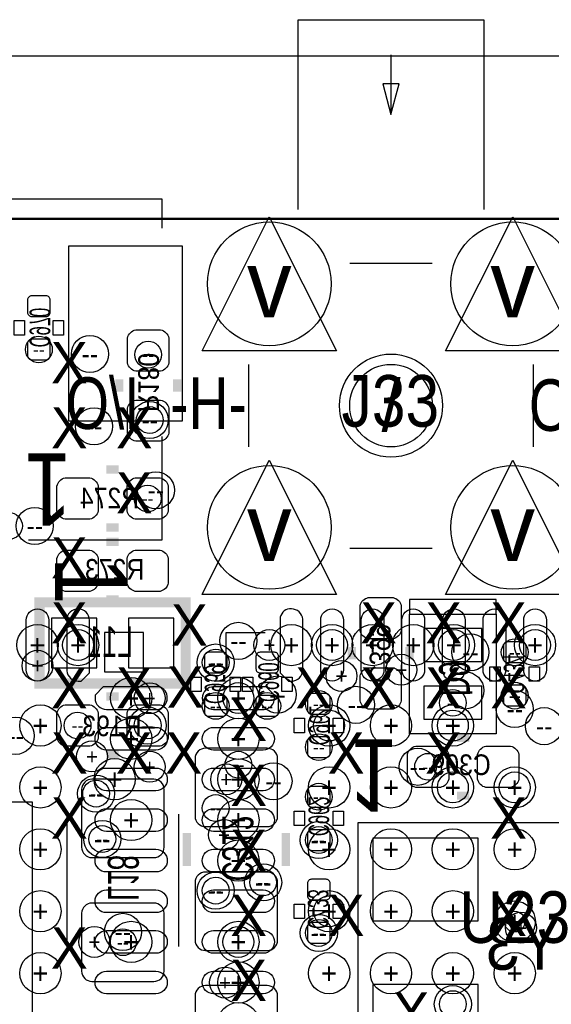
# Model space of a CAD drawing. Extents: x -22 to 398, y -34 to 263.
# Tile 37 of 48: x 32.96 to 39.51, y 47.33 to 59.44. Entities that reach past the tile are written whole.
import ezdxf
from ezdxf.enums import TextEntityAlignment as Align

# ---------------------------------------------------------------- set-up
doc = ezdxf.new("R2010")
doc.units = 0
for name, color, linetype in [('ASSY_BOT', 211, 'CONTINUOUS'), ('ASSY_TOP', 80, 'CONTINUOUS'), ('BOT', 153, 'CONTINUOUS'), ('DRILL', 254, 'CONTINUOUS'), ('OUTLINE', 5, 'CONTINUOUS'), ('SILK_BOT', 120, 'CONTINUOUS'), ('SILK_TOP', 211, 'CONTINUOUS'), ('TOP', 5, 'CONTINUOUS')]:
    doc.layers.add(name, color=color, linetype=linetype)

# ---------------------------------------------------------------- blocks, each defined once
blk = doc.blocks.new('FIGURE_CIRCLE')
blk.add_circle((0, 0), 0.5)
blk = doc.blocks.new('FIGURE_TRI')
blk.add_lwpolyline([(-0.5, -0.5), (0, 0.5), (0.5, -0.5)], close=True)

msp = doc.modelspace()

# ---------------------------------------------------------------- linework, layer by layer
at = {"layer": 'BOT'}
for points in [[(33.286954, 55.7911, 0.414214), (33.337754, 55.8419), (33.337754, 55.9943, 0.414214), (33.286954, 56.0451), (33.109154, 56.0451, 0.414214), (33.058354, 55.9943), (33.058354, 55.8419, 0.414214), (33.109154, 55.7911)], [(34.290254, 55.2196), (34.290254, 55.5244, -0.294587), (34.391854, 55.626), (34.696654, 55.626, -0.294587), (34.798254, 55.5244), (34.798254, 55.2196, -0.294587), (34.696654, 55.118), (34.391854, 55.118, -0.294587)], [(33.109154, 55.5117, 0.414214), (33.058354, 55.4609), (33.058354, 55.3085, 0.414214), (33.109154, 55.2577), (33.286954, 55.2577, 0.414214), (33.337754, 55.3085), (33.337754, 55.4609, 0.414214), (33.286954, 55.5117)], [(34.290254, 54.356), (34.290254, 54.6608, -0.294587), (34.391854, 54.7624), (34.696654, 54.7624, -0.294587), (34.798254, 54.6608), (34.798254, 54.356, -0.294587), (34.696654, 54.2544), (34.391854, 54.2544, -0.294587)], [(33.826704, 53.29682), (33.521904, 53.29682, -0.294587), (33.420304, 53.39842), (33.420304, 53.70322, -0.294587), (33.521904, 53.80482), (33.826704, 53.80482, -0.294587), (33.928304, 53.70322), (33.928304, 53.39842, -0.294587)], [(34.690304, 53.29682), (34.385504, 53.29682, -0.294587), (34.283904, 53.39842), (34.283904, 53.70322, -0.294587), (34.385504, 53.80482), (34.690304, 53.80482, -0.294587), (34.791904, 53.70322), (34.791904, 53.39842, -0.294587)], [(33.826704, 52.40782), (33.521904, 52.40782, -0.294587), (33.420304, 52.50942), (33.420304, 52.81422, -0.294587), (33.521904, 52.91582), (33.826704, 52.91582, -0.294587), (33.928304, 52.81422), (33.928304, 52.50942, -0.294587)], [(34.690304, 52.40782), (34.385504, 52.40782, -0.294587), (34.283904, 52.50942), (34.283904, 52.81422, -0.294587), (34.385504, 52.91582), (34.690304, 52.91582, -0.294587), (34.791904, 52.81422), (34.791904, 52.50942, -0.294587)], [(37.662104, 52.23002), (37.662104, 51.92522, -0.294587), (37.560504, 51.82362), (37.255704, 51.82362, -0.294587), (37.154104, 51.92522), (37.154104, 52.23002, -0.294587), (37.255704, 52.33162), (37.560504, 52.33162, -0.294587)], [(39.148004, 51.53152, 0.414214), (39.198804, 51.58232), (39.198804, 51.73472, 0.414214), (39.148004, 51.78552), (38.970204, 51.78552, 0.414214), (38.919404, 51.73472), (38.919404, 51.58232, 0.414214), (38.970204, 51.53152)], [(35.465004, 51.40452, 0.414214), (35.515804, 51.45532), (35.515804, 51.60772, 0.414214), (35.465004, 51.65852), (35.287204, 51.65852, 0.414214), (35.236404, 51.60772), (35.236404, 51.45532, 0.414214), (35.287204, 51.40452)], [(36.100004, 51.40452, 0.414214), (36.150804, 51.45532), (36.150804, 51.60772, 0.414214), (36.100004, 51.65852), (35.922204, 51.65852, 0.414214), (35.871404, 51.60772), (35.871404, 51.45532, 0.414214), (35.922204, 51.40452)], [(37.662104, 51.36642), (37.662104, 51.06162, -0.294587), (37.560504, 50.96002), (37.255704, 50.96002, -0.294587), (37.154104, 51.06162), (37.154104, 51.36642, -0.294587), (37.255704, 51.46802), (37.560504, 51.46802, -0.294587)], [(36.735004, 50.89652, 0.414214), (36.785804, 50.94732), (36.785804, 51.09972, 0.414214), (36.735004, 51.15052), (36.557204, 51.15052, 0.414214), (36.506404, 51.09972), (36.506404, 50.94732, 0.414214), (36.557204, 50.89652)], [(38.970204, 51.25212, 0.414214), (38.919404, 51.20132), (38.919404, 51.04892, 0.414214), (38.970204, 50.99812), (39.148004, 50.99812, 0.414214), (39.198804, 51.04892), (39.198804, 51.20132, 0.414214), (39.148004, 51.25212)], [(35.287204, 51.12512, 0.414214), (35.236404, 51.07432), (35.236404, 50.92192, 0.414214), (35.287204, 50.87112), (35.465004, 50.87112, 0.414214), (35.515804, 50.92192), (35.515804, 51.07432, 0.414214), (35.465004, 51.12512)], [(35.922204, 51.12512, 0.414214), (35.871404, 51.07432), (35.871404, 50.92192, 0.414214), (35.922204, 50.87112), (36.100004, 50.87112, 0.414214), (36.150804, 50.92192), (36.150804, 51.07432, 0.414214), (36.100004, 51.12512)], [(33.826704, 50.50282), (33.521904, 50.50282, -0.294587), (33.420304, 50.60442), (33.420304, 50.90922, -0.294587), (33.521904, 51.01082), (33.826704, 51.01082, -0.294587), (33.928304, 50.90922), (33.928304, 50.60442, -0.294587)], [(34.690304, 50.50282), (34.385504, 50.50282, -0.294587), (34.283904, 50.60442), (34.283904, 50.90922, -0.294587), (34.385504, 51.01082), (34.690304, 51.01082, -0.294587), (34.791904, 50.90922), (34.791904, 50.60442, -0.294587)], [(36.557204, 50.61712, 0.414214), (36.506404, 50.56632), (36.506404, 50.41392, 0.414214), (36.557204, 50.36312), (36.735004, 50.36312, 0.414214), (36.785804, 50.41392), (36.785804, 50.56632, 0.414214), (36.735004, 50.61712)], [(35.249104, 49.51222), (36.011104, 49.51222, 0.414214), (36.138104, 49.63922), (36.138104, 50.35042, 0.414214), (36.011104, 50.47742), (35.249104, 50.47742, 0.414214), (35.122104, 50.35042), (35.122104, 49.63922, 0.414214)], [(37.839904, 50.50282), (38.144704, 50.50282, -0.294587), (38.246304, 50.40122), (38.246304, 50.09642, -0.294587), (38.144704, 49.99482), (37.839904, 49.99482, -0.294587), (37.738304, 50.09642), (37.738304, 50.40122, -0.294587)], [(38.703504, 50.50282), (39.008304, 50.50282, -0.294587), (39.109904, 50.40122), (39.109904, 50.09642, -0.294587), (39.008304, 49.99482), (38.703504, 49.99482, -0.294587), (38.601904, 50.09642), (38.601904, 50.40122, -0.294587)], [(33.852104, 49.13122), (34.614104, 49.13122, 0.414214), (34.741104, 49.25822), (34.741104, 49.96942, 0.414214), (34.614104, 50.09642), (33.852104, 50.09642, 0.414214), (33.725104, 49.96942), (33.725104, 49.25822, 0.414214)], [(36.735004, 49.75352, 0.414214), (36.785804, 49.80432), (36.785804, 49.95672, 0.414214), (36.735004, 50.00752), (36.557204, 50.00752, 0.414214), (36.506404, 49.95672), (36.506404, 49.80432, 0.414214), (36.557204, 49.75352)], [(36.557204, 49.47412, 0.414214), (36.506404, 49.42332), (36.506404, 49.27092, 0.414214), (36.557204, 49.22012), (36.735004, 49.22012, 0.414214), (36.785804, 49.27092), (36.785804, 49.42332, 0.414214), (36.735004, 49.47412)], [(35.249104, 47.98822), (36.011104, 47.98822, 0.414214), (36.138104, 48.11522), (36.138104, 48.82642, 0.414214), (36.011104, 48.95342), (35.249104, 48.95342, 0.414214), (35.122104, 48.82642), (35.122104, 48.11522, 0.414214)], [(36.735004, 48.61052, 0.414214), (36.785804, 48.66132), (36.785804, 48.81372, 0.414214), (36.735004, 48.86452), (36.557204, 48.86452, 0.414214), (36.506404, 48.81372), (36.506404, 48.66132, 0.414214), (36.557204, 48.61052)], [(33.852104, 47.60722), (34.614104, 47.60722, 0.414214), (34.741104, 47.73422), (34.741104, 48.44542, 0.414214), (34.614104, 48.57242), (33.852104, 48.57242, 0.414214), (33.725104, 48.44542), (33.725104, 47.73422, 0.414214)], [(36.557204, 48.33112, 0.414214), (36.506404, 48.28032), (36.506404, 48.12792, 0.414214), (36.557204, 48.07712), (36.735004, 48.07712, 0.414214), (36.785804, 48.12792), (36.785804, 48.28032, 0.414214), (36.735004, 48.33112)], [(36.011104, 47.55642), (35.249104, 47.55642, 0.414214), (35.122104, 47.42942), (35.122104, 46.71822, 0.414214), (35.249104, 46.59122), (36.011104, 46.59122, 0.414214), (36.138104, 46.71822), (36.138104, 47.42942, 0.414214)]]:
    msp.add_lwpolyline(points, format="xyb", close=True, dxfattribs=at)
for points in [[(33.910524, 51.46802), (33.910524, 52.07762), (33.351724, 52.07762), (33.351724, 51.46802)], [(34.860484, 51.46802), (34.860484, 52.07762), (34.301684, 52.07762), (34.301684, 51.46802)], [(38.652704, 51.95062), (37.941504, 51.95062), (37.941504, 51.54422), (38.652704, 51.54422)], [(38.652704, 51.23942), (37.941504, 51.23942), (37.941504, 50.83302), (38.652704, 50.83302)], [(37.31133, 49.370742), (37.31133, 48.354742), (38.60673, 48.354742), (38.60673, 49.370742)], [(37.31133, 47.570898), (37.31133, 46.554898), (38.60673, 46.554898), (38.60673, 47.570898)]]:
    msp.add_lwpolyline(points, close=True, dxfattribs=at)
for centre, radius in [((36.036504, 56.19242), 0.762), ((39.033704, 56.19242), 0.762), ((37.535104, 54.69382), 0.508), ((36.036504, 53.19522), 0.762), ((39.033704, 53.19522), 0.762)]:
    msp.add_circle(centre, radius, dxfattribs=at)
at = {"layer": 'DRILL'}
msp.add_lwpolyline([(31.248858, 58.999882), (55.479442, 58.999882)], dxfattribs=at)
msp.add_lwpolyline([(12.022328, 11.98118), (57.021476, 11.98118), (57.021476, 55.479188), (55.517542, 56.983122), (12.022328, 56.983122)], close=True, dxfattribs=at)
at = {"layer": 'OUTLINE'}
msp.add_lwpolyline([(11.999976, 56.950102, -0.413204), (12.050014, 56.999886), (55.479442, 56.999886, -0.198304), (55.514748, 56.985408), (56.985408, 55.514494, -0.198861), (57.00014, 55.479188), (57.00014, 12.050014, -0.414338), (56.950102, 11.999976), (12.050014, 11.999976, -0.414338), (11.999976, 12.050014)], format="xyb", close=True, dxfattribs=at)
at = {"layer": 'SILK_BOT'}
for points in [[(32.893254, 55.7403), (33.020254, 55.7403), (33.020254, 55.5625), (32.893254, 55.5625)], [(33.375854, 55.7403), (33.502854, 55.7403), (33.502854, 55.5625), (33.375854, 55.5625)], [(38.830504, 52.12842), (38.830504, 52.30622), (37.763704, 52.30622), (37.763704, 52.12842)], [(38.830504, 52.12842), (38.830504, 50.65522), (37.763704, 50.65522), (37.763704, 52.12842)], [(38.754304, 51.48072), (38.881304, 51.48072), (38.881304, 51.30292), (38.754304, 51.30292)], [(39.236904, 51.48072), (39.363904, 51.48072), (39.363904, 51.30292), (39.236904, 51.30292)], [(35.071304, 51.35372), (35.198304, 51.35372), (35.198304, 51.17592), (35.071304, 51.17592)], [(35.553904, 51.35372), (35.680904, 51.35372), (35.680904, 51.17592), (35.553904, 51.17592)], [(35.706304, 51.35372), (35.833304, 51.35372), (35.833304, 51.17592), (35.706304, 51.17592)], [(36.188904, 51.35372), (36.315904, 51.35372), (36.315904, 51.17592), (36.188904, 51.17592)], [(36.341304, 50.84572), (36.468304, 50.84572), (36.468304, 50.66792), (36.341304, 50.66792)], [(36.823904, 50.84572), (36.950904, 50.84572), (36.950904, 50.66792), (36.823904, 50.66792)], [(33.115504, 46.61662), (29.254704, 46.61662), (29.254704, 49.81702), (33.115504, 49.81702)], [(36.468304, 49.52492), (36.341304, 49.52492), (36.341304, 49.70272), (36.468304, 49.70272)], [(36.950904, 49.52492), (36.823904, 49.52492), (36.823904, 49.70272), (36.950904, 49.70272)], [(37.128704, 49.56302), (40.989504, 49.56302), (40.989504, 46.36262), (37.128704, 46.36262)], [(36.341304, 48.55972), (36.468304, 48.55972), (36.468304, 48.38192), (36.341304, 48.38192)], [(36.823904, 48.55972), (36.950904, 48.55972), (36.950904, 48.38192), (36.823904, 48.38192)]]:
    msp.add_lwpolyline(points, close=True, dxfattribs=at)
for points, const_width in [([(34.188654, 54.864), (34.188654, 55.0164)], 0.1016), ([(34.899854, 54.864), (34.899854, 55.0164)], 0.1016), ([(34.182304, 53.90642), (34.029904, 53.90642)], 0.1016), ([(34.182304, 53.19522), (34.029904, 53.19522)], 0.1016), ([(34.182304, 53.01742), (34.029904, 53.01742)], 0.1016), ([(34.182304, 52.30622), (34.029904, 52.30622)], 0.1016), ([(35.006026, 51.272694), (33.206182, 51.272694), (33.206182, 52.272946), (35.006026, 52.272946), (35.006026, 51.272694)], 0.127), ([(37.052504, 51.72202), (37.052504, 51.56962)], 0.1016), ([(37.763704, 51.72202), (37.763704, 51.56962)], 0.1016), ([(34.182304, 51.11242), (34.029904, 51.11242)], 0.1016), ([(38.347904, 50.60442), (38.500304, 50.60442)], 0.1016), ([(34.182304, 50.40122), (34.029904, 50.40122)], 0.1016), ([(38.347904, 49.89322), (38.500304, 49.89322)], 0.1016), ([(35.020504, 49.43602), (35.020504, 49.02962)], 0.1016), ([(36.239704, 49.43602), (36.239704, 49.02962)], 0.1016)]:
    msp.add_lwpolyline(points, dxfattribs=dict(at, const_width=const_width))
for points in [[(33.547304, 48.03902), (33.547304, 49.66462)], [(34.918904, 49.66462), (34.918904, 48.03902)]]:
    msp.add_lwpolyline(points, dxfattribs=at)
at = {"layer": 'SILK_TOP'}
for points in [[(36.392104, 57.10682), (36.392104, 59.44362), (38.678104, 59.44362), (38.678104, 57.10682)], [(37.535104, 59.01182), (37.535104, 58.27522), (37.636704, 58.65622), (37.433504, 58.65622), (37.535104, 58.27522)], [(34.715704, 56.87822), (34.715704, 57.23382), (21.304504, 57.23382), (21.304504, 56.87822)], [(37.027104, 56.44642), (38.043104, 56.44642)], [(35.782504, 54.18582), (35.782504, 55.20182)], [(39.287704, 55.20182), (39.287704, 54.18582)], [(33.070038, 53.04282), (34.715704, 53.04282), (34.715704, 54.31282)], [(37.027104, 52.94122), (38.043104, 52.94122)], [(35.503104, 51.41722), (35.503104, 51.89982), (35.985704, 51.89982)]]:
    msp.add_lwpolyline(points, dxfattribs=at)
msp.add_lwpolyline([(34.487104, 51.89982), (34.004504, 51.89982), (34.004504, 51.41722), (34.487104, 51.41722)], close=True, dxfattribs=at)
at = {"layer": 'TOP'}
msp.add_lwpolyline([(34.962338, 56.66232), (34.962338, 54.50332), (33.565338, 54.50332), (33.565338, 56.66232)], close=True, dxfattribs=at)
for points in [[(33.041336, 51.44262), (33.041336, 52.05222, -1), (33.320736, 52.05222), (33.320736, 51.44262, -1)], [(33.541462, 52.05222), (33.541462, 51.42992, 0.386607), (33.681162, 51.30292), (33.719262, 51.30292), (33.820862, 51.40452), (33.820862, 52.05222, 0.414214), (33.681162, 52.19192, 0.414214)], [(36.309046, 52.19192), (36.284662, 52.19192, 0.386263), (36.169346, 52.06492), (36.169346, 51.40452), (36.270946, 51.30292), (36.309046, 51.30292, 0.414214), (36.448746, 51.44262), (36.448746, 52.06492, 0.386607)], [(36.669472, 51.44262), (36.669472, 52.05222, -1), (36.948872, 52.05222), (36.948872, 51.44262, -1)], [(37.169344, 51.44262), (37.169344, 52.05222, -1), (37.448744, 52.05222), (37.448744, 51.44262, -1)], [(37.66947, 51.44262), (37.66947, 52.05222, -1), (37.94887, 52.05222), (37.94887, 51.44262, -1)], [(38.169342, 51.44262), (38.169342, 52.05222, -1), (38.448742, 52.05222), (38.448742, 51.44262, -1)], [(38.669468, 51.44262), (38.669468, 52.05222, -1), (38.948868, 52.05222), (38.948868, 51.44262, -1)], [(39.16934, 51.44262), (39.16934, 52.05222, -1), (39.44874, 52.05222), (39.44874, 51.44262, -1)], [(34.779204, 51.093878), (34.779204, 51.118262, 0.386263), (34.652204, 51.233578), (33.991804, 51.233578), (33.890204, 51.131978), (33.890204, 51.093878, 0.414214), (34.029904, 50.954178), (34.652204, 50.954178, 0.386607)], [(35.350704, 50.954178), (35.973004, 50.954178, 0.386607), (36.100004, 51.093878), (36.100004, 51.131978), (35.998404, 51.233578), (35.350704, 51.233578, 0.414214), (35.211004, 51.093878, 0.414214)], [(34.029904, 50.733452), (34.639504, 50.733452, -1), (34.639504, 50.454052), (34.029904, 50.454052, -1)], [(35.960304, 50.454052), (35.350704, 50.454052, -1), (35.350704, 50.733452), (35.960304, 50.733452, -1)], [(34.029904, 50.23358), (34.639504, 50.23358, -1), (34.639504, 49.95418), (34.029904, 49.95418, -1)], [(35.960304, 49.95418), (35.350704, 49.95418, -1), (35.350704, 50.23358), (35.960304, 50.23358, -1)], [(34.029904, 49.733454), (34.639504, 49.733454, -1), (34.639504, 49.454054), (34.029904, 49.454054, -1)], [(35.960304, 49.454054), (35.350704, 49.454054, -1), (35.350704, 49.733454), (35.960304, 49.733454, -1)], [(34.029904, 49.233582), (34.639504, 49.233582, -1), (34.639504, 48.954182), (34.029904, 48.954182, -1)], [(35.960304, 48.954182), (35.350704, 48.954182, -1), (35.350704, 49.233582), (35.960304, 49.233582, -1)], [(34.029904, 48.733456), (34.639504, 48.733456, -1), (34.639504, 48.454056), (34.029904, 48.454056, -1)], [(35.960304, 48.454056), (35.350704, 48.454056, -1), (35.350704, 48.733456), (35.960304, 48.733456, -1)], [(34.029904, 48.233584), (34.639504, 48.233584, -1), (34.639504, 47.954184), (34.029904, 47.954184, -1)], [(35.960304, 47.954184), (35.350704, 47.954184, -1), (35.350704, 48.233584), (35.960304, 48.233584, -1)], [(34.029904, 47.733458), (34.639504, 47.733458, -1), (34.639504, 47.454058), (34.029904, 47.454058, -1)], [(35.960304, 47.454058), (35.350704, 47.454058, -1), (35.350704, 47.733458), (35.960304, 47.733458, -1)]]:
    msp.add_lwpolyline(points, format="xyb", close=True, dxfattribs=at)
for centre, radius in [((36.036504, 56.19242), 0.762), ((39.033704, 56.19242), 0.762), ((37.535104, 54.69382), 0.508), ((36.036504, 53.19522), 0.762), ((39.033704, 53.19522), 0.762), ((39.059104, 48.34382), 0.127)]:
    msp.add_circle(centre, radius, dxfattribs=at)

# ---------------------------------------------------------------- block references
at = {"layer": 'DRILL'}
for name, p, xscale, yscale in [('FIGURE_TRI', (36.036504, 56.19242), 1.651, 1.651), ('FIGURE_TRI', (39.033704, 56.19242), 1.651, 1.651), ('FIGURE_CIRCLE', (33.198054, 55.3847), 0.3302, 0.3302), ('FIGURE_CIRCLE', (33.826704, 55.32882), 0.4572, 0.4572), ('FIGURE_CIRCLE', (34.544254, 55.3212), 0.3302, 0.3302), ('FIGURE_CIRCLE', (37.535104, 54.69382), 1.27, 1.27), ('FIGURE_CIRCLE', (33.877504, 54.43982), 0.4572, 0.4572), ('FIGURE_CIRCLE', (34.563304, 54.51602), 0.4572, 0.4572), ('FIGURE_CIRCLE', (34.563304, 54.51602), 0.3302, 0.3302), ('FIGURE_TRI', (36.036504, 53.19522), 1.651, 1.651), ('FIGURE_TRI', (39.033704, 53.19522), 1.651, 1.651), ('FIGURE_CIRCLE', (34.639504, 53.65242), 0.4572, 0.4572), ('FIGURE_CIRCLE', (34.537904, 53.55082), 0.3302, 0.3302), ('FIGURE_CIRCLE', (33.147254, 53.213), 0.4572, 0.4572), ('FIGURE_CIRCLE', (32.829754, 53.213), 0.3302, 0.3302), ('FIGURE_CIRCLE', (33.181036, 51.74742), 0.508, 0.508), ('FIGURE_CIRCLE', (33.681162, 51.74742), 0.508, 0.508), ('FIGURE_CIRCLE', (35.655504, 51.79822), 0.4572, 0.4572), ('FIGURE_CIRCLE', (36.309046, 51.74742), 0.508, 0.508), ('FIGURE_CIRCLE', (36.809172, 51.74742), 0.508, 0.508), ('FIGURE_CIRCLE', (37.309044, 51.74742), 0.508, 0.508), ('FIGURE_CIRCLE', (37.80917, 51.74742), 0.508, 0.508), ('FIGURE_CIRCLE', (38.309042, 51.74742), 0.508, 0.508), ('FIGURE_CIRCLE', (39.30904, 51.74742), 0.508, 0.508), ('FIGURE_CIRCLE', (33.681162, 51.74742), 0.381, 0.381), ('FIGURE_CIRCLE', (36.036504, 51.74742), 0.381, 0.381), ('FIGURE_CIRCLE', (36.809172, 51.74742), 0.381, 0.381), ('FIGURE_CIRCLE', (38.309042, 51.74742), 0.381, 0.381), ('FIGURE_CIRCLE', (38.513004, 51.65852), 0.4572, 0.4572), ('FIGURE_CIRCLE', (39.30904, 51.74742), 0.381, 0.381), ('FIGURE_CIRCLE', (35.376104, 51.53152), 0.4572, 0.4572), ('FIGURE_CIRCLE', (39.059104, 51.65852), 0.3302, 0.3302), ('FIGURE_CIRCLE', (33.181036, 51.49342), 0.381, 0.381), ('FIGURE_CIRCLE', (35.376104, 51.53152), 0.3302, 0.3302), ('FIGURE_CIRCLE', (37.662104, 51.44262), 0.381, 0.381), ('FIGURE_CIRCLE', (36.925504, 51.36642), 0.381, 0.381), ('FIGURE_CIRCLE', (38.449504, 51.18862), 0.4572, 0.4572), ('FIGURE_CIRCLE', (34.334704, 51.093878), 0.508, 0.508), ('FIGURE_CIRCLE', (34.563304, 51.09337), 0.381, 0.381), ('FIGURE_CIRCLE', (35.655504, 51.093878), 0.508, 0.508), ('FIGURE_CIRCLE', (35.655504, 51.093878), 0.381, 0.381), ('FIGURE_CIRCLE', (36.138104, 51.13782), 0.4572, 0.4572), ('FIGURE_CIRCLE', (39.059104, 51.12512), 0.3302, 0.3302), ('FIGURE_CIRCLE', (35.376104, 50.99812), 0.3302, 0.3302), ('FIGURE_CIRCLE', (36.011104, 50.99812), 0.3302, 0.3302), ('FIGURE_CIRCLE', (36.646104, 51.02352), 0.3302, 0.3302), ('FIGURE_CIRCLE', (37.103304, 51.01082), 0.4572, 0.4572), ('FIGURE_CIRCLE', (38.297104, 51.03622), 0.3302, 0.3302), ('FIGURE_CIRCLE', (39.059104, 50.96002), 0.4572, 0.4572), ('FIGURE_CIRCLE', (33.217104, 50.75682), 0.508, 0.508), ('FIGURE_CIRCLE', (33.674304, 50.75682), 0.3302, 0.3302), ('FIGURE_CIRCLE', (34.537904, 50.75682), 0.4572, 0.4572), ('FIGURE_CIRCLE', (34.537904, 50.75682), 0.3302, 0.3302), ('FIGURE_CIRCLE', (36.773104, 50.75682), 0.508, 0.508), ('FIGURE_CIRCLE', (36.773104, 50.75682), 0.381, 0.381), ('FIGURE_CIRCLE', (37.535104, 50.75682), 0.508, 0.508), ('FIGURE_CIRCLE', (38.297104, 50.75682), 0.508, 0.508), ('FIGURE_CIRCLE', (38.297104, 50.75682), 0.381, 0.381), ('FIGURE_CIRCLE', (39.4208, 50.7492), 0.4572, 0.4572), ('FIGURE_CIRCLE', (32.912304, 50.62982), 0.4572, 0.4572), ('FIGURE_CIRCLE', (34.334704, 50.593752), 0.508, 0.508), ('FIGURE_CIRCLE', (35.655504, 50.593752), 0.508, 0.508), ('FIGURE_CIRCLE', (36.646104, 50.49012), 0.3302, 0.3302), ('FIGURE_CIRCLE', (33.852104, 50.37582), 0.381, 0.381), ('FIGURE_CIRCLE', (34.563304, 50.24882), 0.381, 0.381), ('FIGURE_CIRCLE', (35.655504, 50.27422), 0.3302, 0.3302), ('FIGURE_CIRCLE', (37.865304, 50.24882), 0.4572, 0.4572), ('FIGURE_CIRCLE', (37.992304, 50.24882), 0.3302, 0.3302), ('FIGURE_CIRCLE', (34.131504, 50.09642), 0.508, 0.508), ('FIGURE_CIRCLE', (35.655504, 50.09388), 0.508, 0.508), ('FIGURE_CIRCLE', (36.087304, 50.07102), 0.4572, 0.4572), ('FIGURE_CIRCLE', (33.217104, 49.99482), 0.508, 0.508), ('FIGURE_CIRCLE', (35.505644, 50.09388), 0.381, 0.381), ('FIGURE_CIRCLE', (36.773104, 49.99482), 0.508, 0.508), ('FIGURE_CIRCLE', (37.535104, 49.99482), 0.508, 0.508), ('FIGURE_CIRCLE', (38.297104, 49.99482), 0.508, 0.508), ('FIGURE_CIRCLE', (38.297104, 49.99482), 0.381, 0.381), ('FIGURE_CIRCLE', (39.059104, 49.99482), 0.508, 0.508), ('FIGURE_CIRCLE', (39.059104, 49.99482), 0.381, 0.381), ('FIGURE_CIRCLE', (33.902904, 49.91862), 0.4572, 0.4572), ('FIGURE_CIRCLE', (33.902904, 49.91862), 0.3302, 0.3302), ('FIGURE_CIRCLE', (36.646104, 49.88052), 0.3302, 0.3302), ('FIGURE_CIRCLE', (34.334704, 49.593754), 0.508, 0.508), ('FIGURE_CIRCLE', (35.376104, 49.74082), 0.3302, 0.3302), ('FIGURE_CIRCLE', (35.655504, 49.593754), 0.508, 0.508), ('FIGURE_CIRCLE', (33.979104, 49.35982), 0.4572, 0.4572), ('FIGURE_CIRCLE', (35.477704, 49.41062), 0.381, 0.381), ('FIGURE_CIRCLE', (36.646104, 49.34712), 0.4572, 0.4572), ('FIGURE_CIRCLE', (33.217104, 49.23282), 0.508, 0.508), ('FIGURE_CIRCLE', (33.979104, 49.35982), 0.3302, 0.3302), ('FIGURE_CIRCLE', (36.646104, 49.34712), 0.3302, 0.3302), ('FIGURE_CIRCLE', (36.773104, 49.23282), 0.508, 0.508), ('FIGURE_CIRCLE', (37.535104, 49.23282), 0.508, 0.508), ('FIGURE_CIRCLE', (38.297104, 49.23282), 0.508, 0.508), ('FIGURE_CIRCLE', (39.059104, 49.23282), 0.508, 0.508), ('FIGURE_CIRCLE', (35.655504, 49.093882), 0.508, 0.508), ('FIGURE_CIRCLE', (35.960304, 48.82642), 0.4572, 0.4572), ('FIGURE_CIRCLE', (35.960304, 48.82642), 0.3302, 0.3302), ('FIGURE_CIRCLE', (35.376104, 48.72482), 0.4572, 0.4572), ('FIGURE_CIRCLE', (35.376104, 48.72482), 0.3302, 0.3302), ('FIGURE_CIRCLE', (33.217104, 48.47082), 0.508, 0.508), ('FIGURE_CIRCLE', (36.773104, 48.47082), 0.508, 0.508), ('FIGURE_CIRCLE', (37.535104, 48.47082), 0.508, 0.508), ('FIGURE_CIRCLE', (38.297104, 48.47082), 0.508, 0.508), ('FIGURE_CIRCLE', (36.773104, 48.47082), 0.381, 0.381), ('FIGURE_CIRCLE', (39.059104, 48.34382), 0.508, 0.508), ('FIGURE_CIRCLE', (34.233104, 48.21682), 0.4572, 0.4572), ('FIGURE_CIRCLE', (36.646104, 48.20412), 0.4572, 0.4572), ('FIGURE_CIRCLE', (36.646104, 48.20412), 0.3302, 0.3302), ('FIGURE_CIRCLE', (39.135304, 48.26762), 0.381, 0.381), ('FIGURE_CIRCLE', (33.881568, 48.093884), 0.381, 0.381), ('FIGURE_CIRCLE', (34.233104, 48.08982), 0.3302, 0.3302), ('FIGURE_CIRCLE', (34.334704, 48.093884), 0.508, 0.508), ('FIGURE_CIRCLE', (35.655504, 48.093884), 0.508, 0.508), ('FIGURE_CIRCLE', (35.655504, 48.093884), 0.381, 0.381), ('FIGURE_CIRCLE', (33.217104, 47.70882), 0.508, 0.508), ('FIGURE_CIRCLE', (36.773104, 47.70882), 0.508, 0.508), ('FIGURE_CIRCLE', (37.535104, 47.70882), 0.508, 0.508), ('FIGURE_CIRCLE', (38.297104, 47.70882), 0.508, 0.508), ('FIGURE_CIRCLE', (39.059104, 47.70882), 0.508, 0.508), ('FIGURE_CIRCLE', (35.491166, 47.593758), 0.381, 0.381), ('FIGURE_CIRCLE', (35.655504, 47.593758), 0.508, 0.508), ('FIGURE_CIRCLE', (38.297104, 47.32782), 0.4572, 0.4572), ('FIGURE_CIRCLE', (38.297104, 47.32782), 0.3302, 0.3302), ('FIGURE_CIRCLE', (35.655504, 47.093886), 0.508, 0.508)]:
    msp.add_blockref(name, p, dxfattribs=dict(at, xscale=xscale, yscale=yscale))

# ---------------------------------------------------------------- texts
at = {"layer": 'ASSY_BOT', "text_generation_flag": 2}
for s, height, width, p in [('C970', 0.254, 0.6, (33.083754, 55.65394)), ('R180', 0.254, 0.9, (34.422334, 54.9783)), ('C399', 0.254, 0.9, (37.272722, 51.64582)), ('C434', 0.254, 0.6, (38.923722, 51.39182)), ('C960', 0.254, 0.6, (35.901122, 51.29022)), ('D9', 0.381, 0.666667, (38.1254, 51.3334)), ('C959', 0.254, 0.6, (35.240722, 51.26482)), ('C961', 0.254, 0.6, (36.527232, 50.75682)), ('C962', 0.254, 0.6, (36.519104, 49.63922)), ('C312', 0.381, 0.666667, (35.458654, 49.24552)), ('L18', 0.381, 0.666667, (34.04743, 48.880776)), ('C433', 0.254, 0.6, (36.510722, 48.49622))]:
    msp.add_text(s, height=height, rotation=270, dxfattribs=dict(at, width=width)).set_placement(p, align=Align.CENTER)
for s, height, width, p in [('R274', 0.254, 0.9, (34.068004, 53.4289)), ('R273', 0.254, 0.9, (34.131504, 52.551584)), ('L11', 0.381, 0.666667, (34.07283, 51.598576)), ('R193', 0.254, 0.9, (34.09823, 50.624994)), ('C309', 0.254, 0.9, (38.398704, 50.14722)), ('Y3', 0.635, 0.8784, (39.160704, 47.751238))]:
    msp.add_text(s, height=height, dxfattribs=dict(at, width=width)).set_placement(p, align=Align.CENTER)
at = {"layer": 'ASSY_TOP', "width": 0.8784}
for s, p in [('J33', (37.52723, 54.434994)), ('U23', (39.059104, 48.081438))]:
    msp.add_text(s, height=0.635, dxfattribs=at).set_placement(p, align=Align.CENTER)
at = {"layer": 'DRILL'}
for s, height, p in [('v', 0.8255, (36.036504, 56.19242)), ('v', 0.8255, (39.033704, 56.19242)), ('X', 0.508, (33.572704, 55.22087)), ('--', 0.1651, (33.198054, 55.3847)), ('--', 0.2286, (33.826704, 55.32882)), ('--', 0.1651, (34.544254, 55.3212)), ('/', 0.635, (37.535104, 54.69382)), ('X', 0.508, (33.572704, 54.42077)), ('X', 0.508, (34.372804, 54.42077)), ('--', 0.2286, (33.877504, 54.43982)), ('--', 0.2286, (34.563304, 54.51602)), ('--', 0.1651, (34.563304, 54.51602)), ('X', 0.508, (34.372804, 53.62067)), ('--', 0.2286, (34.639504, 53.65242)), ('--', 0.1651, (34.537904, 53.55082)), ('v', 0.8255, (36.036504, 53.19522)), ('v', 0.8255, (39.033704, 53.19522)), ('--', 0.2286, (33.147254, 53.213)), ('X', 0.508, (33.572704, 52.82057)), ('X', 0.508, (33.572704, 52.02047)), ('X', 0.508, (35.052, 51.9938)), ('X', 0.508, (37.382704, 52.02047)), ('X', 0.508, (38.182804, 52.02047)), ('X', 0.508, (38.982904, 52.02047)), ('+', 0.254, (33.181036, 51.74742)), ('+', 0.254, (33.681162, 51.74742)), ('+', 0.1905, (33.681162, 51.74742)), ('--', 0.2286, (35.655504, 51.79822)), ('+', 0.1905, (36.036504, 51.74742)), ('+', 0.254, (36.309046, 51.74742)), ('+', 0.254, (36.809172, 51.74742)), ('+', 0.1905, (36.809172, 51.74742)), ('+', 0.254, (37.309044, 51.74742)), ('+', 0.254, (37.80917, 51.74742)), ('+', 0.254, (38.309042, 51.74742)), ('+', 0.1905, (38.309042, 51.74742)), ('+', 0.254, (39.30904, 51.74742)), ('+', 0.1905, (39.30904, 51.74742)), ('--', 0.2286, (38.513004, 51.65852)), ('--', 0.1651, (39.059104, 51.65852)), ('+', 0.1905, (33.181036, 51.49342)), ('--', 0.2286, (35.376104, 51.53152)), ('--', 0.1651, (35.376104, 51.53152)), ('+', 0.1905, (37.662104, 51.44262)), ('X', 0.508, (33.572704, 51.22037)), ('X', 0.508, (34.372804, 51.22037)), ('X', 0.508, (35.0012, 51.2318)), ('X', 0.508, (36.582604, 51.22037)), ('+', 0.1905, (36.925504, 51.36642)), ('X', 0.508, (37.382704, 51.22037)), ('X', 0.508, (38.182804, 51.22037)), ('X', 0.508, (38.982904, 51.22037)), ('+', 0.254, (34.334704, 51.093878)), ('+', 0.1905, (34.563304, 51.09337)), ('+', 0.254, (35.655504, 51.093878)), ('+', 0.1905, (35.655504, 51.093878)), ('--', 0.2286, (38.449504, 51.18862)), ('X', 0.508, (35.782504, 50.82032)), ('--', 0.2286, (36.138104, 51.13782)), ('--', 0.1651, (38.297104, 51.03622)), ('--', 0.1651, (39.059104, 51.12512)), ('--', 0.1651, (35.376104, 50.99812)), ('--', 0.1651, (36.011104, 50.99812)), ('--', 0.1651, (36.646104, 51.02352)), ('--', 0.2286, (37.103304, 51.01082)), ('--', 0.2286, (39.059104, 50.96002)), ('+', 0.254, (33.217104, 50.75682)), ('+', 0.254, (36.773104, 50.75682)), ('+', 0.1905, (36.773104, 50.75682)), ('+', 0.254, (37.535104, 50.75682)), ('+', 0.254, (38.297104, 50.75682)), ('+', 0.1905, (38.297104, 50.75682)), ('X', 0.508, (33.572704, 50.42027)), ('--', 0.1651, (33.674304, 50.75682)), ('X', 0.508, (34.372804, 50.42027)), ('+', 0.254, (34.334704, 50.593752)), ('--', 0.2286, (34.537904, 50.75682)), ('--', 0.1651, (34.537904, 50.75682)), ('X', 0.508, (34.982404, 50.42027)), ('+', 0.254, (35.655504, 50.593752)), ('X', 0.508, (36.982654, 50.42027)), ('X', 0.508, (38.182804, 50.42027)), ('--', 0.2286, (39.4208, 50.7492)), ('--', 0.2286, (32.912304, 50.62982)), ('+', 0.1905, (33.852104, 50.37582)), ('--', 0.1651, (36.646104, 50.49012)), ('+', 0.1905, (34.563304, 50.24882)), ('+', 0.254, (34.131504, 50.09642)), ('+', 0.254, (35.655504, 50.09388)), ('--', 0.1651, (35.655504, 50.27422)), ('X', 0.508, (35.782504, 50.02022)), ('--', 0.2286, (37.865304, 50.24882)), ('--', 0.1651, (37.992304, 50.24882)), ('+', 0.254, (33.217104, 49.99482)), ('+', 0.1905, (35.505644, 50.09388)), ('--', 0.2286, (36.087304, 50.07102)), ('+', 0.254, (36.773104, 49.99482)), ('+', 0.254, (37.535104, 49.99482)), ('+', 0.254, (38.297104, 49.99482)), ('+', 0.1905, (38.297104, 49.99482)), ('+', 0.254, (39.059104, 49.99482)), ('+', 0.1905, (39.059104, 49.99482)), ('X', 0.508, (33.572704, 49.62017)), ('--', 0.2286, (33.902904, 49.91862)), ('--', 0.1651, (33.902904, 49.91862)), ('--', 0.1651, (36.646104, 49.88052)), ('X', 0.508, (38.982904, 49.62017)), ('--', 0.1651, (35.376104, 49.74082)), ('+', 0.254, (34.334704, 49.593754)), ('+', 0.254, (35.655504, 49.593754)), ('+', 0.1905, (35.477704, 49.41062)), ('X', 0.508, (35.782504, 49.22012)), ('+', 0.254, (33.217104, 49.23282)), ('--', 0.2286, (33.979104, 49.35982)), ('--', 0.1651, (33.979104, 49.35982)), ('--', 0.2286, (36.646104, 49.34712)), ('--', 0.1651, (36.646104, 49.34712)), ('+', 0.254, (36.773104, 49.23282)), ('+', 0.254, (37.535104, 49.23282)), ('+', 0.254, (38.297104, 49.23282)), ('+', 0.254, (39.059104, 49.23282)), ('+', 0.254, (35.655504, 49.093882)), ('--', 0.2286, (35.960304, 48.82642)), ('--', 0.1651, (35.960304, 48.82642)), ('--', 0.2286, (35.376104, 48.72482)), ('--', 0.1651, (35.376104, 48.72482)), ('X', 0.508, (35.782504, 48.42002)), ('X', 0.508, (36.982654, 48.42002)), ('X', 0.508, (38.982904, 48.42002)), ('+', 0.254, (33.217104, 48.47082)), ('+', 0.254, (36.773104, 48.47082)), ('+', 0.1905, (36.773104, 48.47082)), ('+', 0.254, (37.535104, 48.47082)), ('+', 0.254, (38.297104, 48.47082)), ('+', 0.254, (39.059104, 48.34382)), ('X', 0.508, (33.572704, 48.01997)), ('+', 0.1905, (39.135304, 48.26762)), ('+', 0.1905, (33.881568, 48.093884)), ('--', 0.2286, (34.233104, 48.21682)), ('+', 0.254, (34.334704, 48.093884)), ('+', 0.254, (35.655504, 48.093884)), ('+', 0.1905, (35.655504, 48.093884)), ('--', 0.2286, (36.646104, 48.20412)), ('--', 0.1651, (36.646104, 48.20412)), ('--', 0.1651, (34.233104, 48.08982)), ('X', 0.508, (35.782504, 47.61992)), ('+', 0.254, (33.217104, 47.70882)), ('+', 0.254, (36.773104, 47.70882)), ('+', 0.254, (37.535104, 47.70882)), ('+', 0.254, (38.297104, 47.70882)), ('+', 0.254, (39.059104, 47.70882)), ('+', 0.1905, (35.491166, 47.593758)), ('+', 0.254, (35.655504, 47.593758)), ('X', 0.508, (37.782754, 47.21987))]:
    msp.add_text(s, height=height, dxfattribs=at).set_placement(p, align=Align.MIDDLE_CENTER)
at = {"layer": 'SILK_BOT', "text_generation_flag": 2, "width": 0.8}
for s, p in [('-H-  I/O', (34.6456, 54.4068)), ('-S-INO', (40.291004, 54.38267))]:
    msp.add_text(s, height=0.635, dxfattribs=at).set_placement(p, align=Align.CENTER)
at = {"layer": 'SILK_BOT', "text_generation_flag": 2, "width": 0.885714}
msp.add_text('1', height=0.889, rotation=180, dxfattribs=at).set_placement((37.306504, 50.587402), align=Align.CENTER)
at = {"layer": 'SILK_TOP', "width": 0.885714}
for rotation, p in [(180, (33.31083, 54.104794)), (270, (33.395412, 52.538376))]:
    msp.add_text('1', height=0.889, rotation=rotation, dxfattribs=at).set_placement(p, align=Align.CENTER)

doc.saveas('drawing.dxf')
